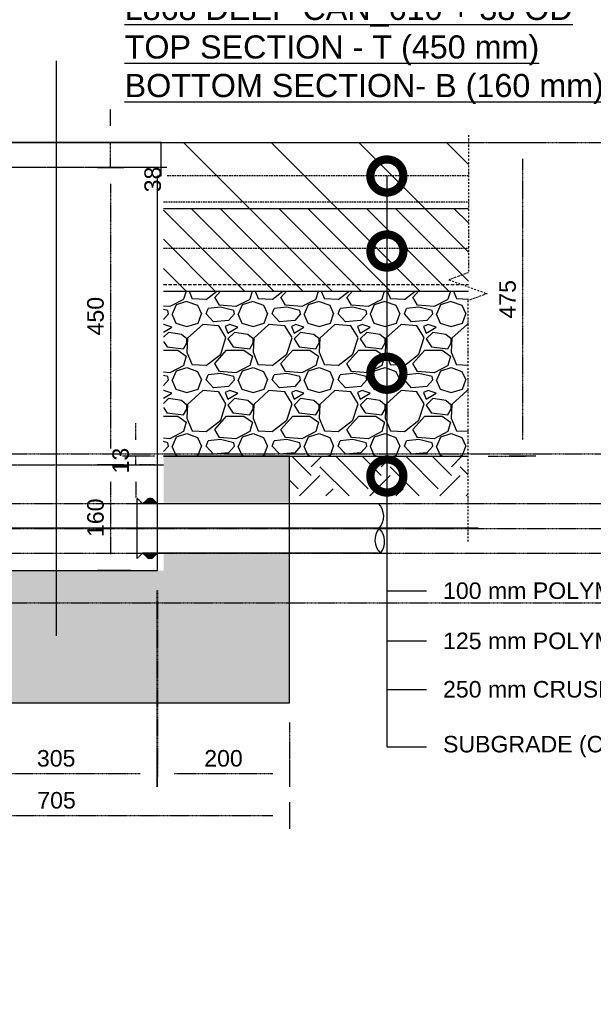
# Model space of a CAD drawing. Header units: metres. Extents: x -4024927 to 10167049, y -539908 to 13839353.
# Tile 17 of 211: x 1502825 to 1503693, y -241380 to -239891. Entities that reach past the tile are written whole.
import ezdxf
from ezdxf import colors
from ezdxf.entities.mleader import LeaderData, LeaderLine
from ezdxf.math import Vec2, Vec3

# ---------------------------------------------------------------- set-up
doc = ezdxf.new("R2010")
doc.units = ezdxf.units.M
for name, pattern in [('CENTER2', [1.125, 0.75, -0.125, 0.125, -0.125]), ('CONTIUOUS', [0]), ('Dashdot', [10, 5, -2.5, 0, -2.5]), ('DASHED', [0.75, 0.5, -0.25]), ('DASHED2', [0.375, 0.25, -0.125])]:
    doc.linetypes.add(name, pattern=pattern)
for name, color, linetype in [('B-ANNO-T100', 2, 'Continuous'), ('B-ANNO-T200', 3, 'Continuous'), ('B-HATH-TYP4', 4, 'Continuous'), ('B-PLIN', 3, 'Continuous'), ('C-DETL-BREAKLINE', 1, 'Dashdot'), ('C-DETL-DIMS', 2, 'Continuous'), ('C-ROAD-SHAP-PATT-NEW', 7, 'Continuous'), ('E_AGL_Ductbanks', 12, 'Continuous'), ('EL-AGLI-EQUP-PAPI-N-RefEdit0', 1, 'CONTIUOUS')]:
    doc.layers.add(name, color=color, linetype=linetype)
doc.styles.add('Arial', font='arial.ttf')
doc.styles.get("Standard").update_dxf_attribs({"font": 'arial.ttf'})
doc.dimstyles.new('DS-1-10', dxfattribs={"dimscale": 10, "dimtxt": 2.5, "dimasz": 2.5, "dimexe": 0.5, "dimexo": 3, "dimgap": 1, "dimtad": 1, "dimdec": 0, "dimzin": 0, "dimtxsty": 'Standard', "dimblk": 'DIMARROW', "dimcen": -3, "dimclrd": 1, "dimclre": 8, "dimclrt": 256, "dimadec": 0, "dimazin": 0, "dimtfac": 1, "dimtdec": 0, "dimtix": 1, "dimtmove": 2, "dimatfit": 3, "dimldrblk": 'DIMARROW', "dimfxl": 1, "dimtvp": 1.25, "dimarcsym": 0})

# ---------------------------------------------------------------- blocks, each defined once
blk = doc.blocks.new('_DotSmall')
at = {"color": 0, "linetype": 'ByBlock', "const_width": 0.5}
blk.add_lwpolyline([(-0.0625, 0, 1), (0.0625, 0, 1)], format="xyb", close=True, dxfattribs=at)
blk = doc.blocks.new('DIMARROW')
blk.add_line((0, 0.8), (0, -0.8))
blk.add_lwpolyline([(0, 0, 0, 0.4, 0), (-1, 0, 0, 0, 0), (-0.965, 0, 0, 0, 0)], format="xyseb")
blk = doc.blocks.new('*D157')
at = {"layer": 'C-DETL-DIMS', "color": 8, "linetype": 'CENTER2', "lineweight": -2, "ltscale": 0.5, "transparency": 16777216}
for p, q in [((1503534.2, -240076.3), (1503591.1, -240076.3)), ((1503534.2, -240551.3), (1503591.1, -240551.3))]:
    blk.add_line(p, q, dxfattribs=at)
at = {"layer": 'C-DETL-DIMS', "color": 1, "linetype": 'CENTER2', "lineweight": -2, "ltscale": 0.5, "transparency": 16777216}
blk.add_line((1503586.1, -240101.3), (1503586.1, -240526.3), dxfattribs=at)
at = {"layer": 'Defpoints', "color": 0, "linetype": 'CENTER2', "ltscale": 0.5, "transparency": 16777216}
for p in [(1503504.2, -240076.3), (1503504.2, -240551.3), (1503586.1, -240551.3)]:
    blk.add_point(p, dxfattribs=at)
at = {"layer": 'C-DETL-DIMS', "color": 1, "linetype": 'CENTER2', "lineweight": -2, "ltscale": 0.5, "transparency": 16777216, "xscale": 25, "yscale": 25, "zscale": 25}
for p, rotation in [((1503586.1, -240076.3), 90), ((1503586.1, -240551.3), 270)]:
    blk.add_blockref('DIMARROW', p, dxfattribs=dict(at, rotation=rotation))
at = {"layer": 'C-DETL-DIMS', "linetype": 'CENTER2', "ltscale": 0.5, "transparency": 16777216, "insert": (1503563.6, -240313.8), "char_height": 25, "attachment_point": 5, "rotation": 90}
blk.add_mtext('475', dxfattribs=at)
blk = doc.blocks.new('*D217')
at = {"layer": 'C-DETL-DIMS', "color": 8, "linetype": 'CENTER2', "lineweight": -2, "ltscale": 0.5, "transparency": 16777216}
for p, q in [((1502961, -240114.3), (1502967.7, -240114.3)), ((1502961.4, -240564.3), (1502967.7, -240564.3))]:
    blk.add_line(p, q, dxfattribs=at)
at = {"layer": 'C-DETL-DIMS', "color": 1, "linetype": 'CENTER2', "lineweight": -2, "ltscale": 0.5, "transparency": 16777216}
blk.add_line((1502962.7, -240139.3), (1502962.7, -240539.3), dxfattribs=at)
at = {"layer": 'Defpoints', "color": 0, "linetype": 'CENTER2', "ltscale": 0.5, "transparency": 16777216}
for p in [(1502931, -240114.3), (1502931.4, -240564.3), (1502962.7, -240564.3)]:
    blk.add_point(p, dxfattribs=at)
at = {"layer": 'C-DETL-DIMS', "color": 1, "linetype": 'CENTER2', "lineweight": -2, "ltscale": 0.5, "transparency": 16777216, "xscale": 25, "yscale": 25, "zscale": 25}
for p, rotation in [((1502962.7, -240114.3), 90), ((1502962.7, -240564.3), 270)]:
    blk.add_blockref('DIMARROW', p, dxfattribs=dict(at, rotation=rotation))
at = {"layer": 'C-DETL-DIMS', "linetype": 'CENTER2', "ltscale": 0.5, "transparency": 16777216, "insert": (1502940, -240339.3), "char_height": 25, "attachment_point": 5, "rotation": 90, "style": 'Arial'}
blk.add_mtext('450', dxfattribs=at)
blk = doc.blocks.new('*D218')
at = {"layer": 'C-DETL-DIMS', "color": 8, "linetype": 'CENTER2', "lineweight": -2, "ltscale": 0.5, "transparency": 16777216}
for p, q in [((1502961.4, -240564.3), (1502967.7, -240564.3)), ((1502992.7, -240724.3), (1502967.7, -240724.3))]:
    blk.add_line(p, q, dxfattribs=at)
at = {"layer": 'C-DETL-DIMS', "color": 1, "linetype": 'CENTER2', "lineweight": -2, "ltscale": 0.5, "transparency": 16777216}
blk.add_line((1502962.7, -240589.3), (1502962.7, -240699.3), dxfattribs=at)
at = {"layer": 'Defpoints', "color": 0, "linetype": 'CENTER2', "ltscale": 0.5, "transparency": 16777216}
for p in [(1502931.4, -240564.3), (1502962.7, -240724.3), (1502962.7, -240724.3)]:
    blk.add_point(p, dxfattribs=at)
at = {"layer": 'C-DETL-DIMS', "color": 1, "linetype": 'CENTER2', "lineweight": -2, "ltscale": 0.5, "transparency": 16777216, "xscale": 25, "yscale": 25, "zscale": 25}
for p, rotation in [((1502962.7, -240564.3), 90), ((1502962.7, -240724.3), 270)]:
    blk.add_blockref('DIMARROW', p, dxfattribs=dict(at, rotation=rotation))
at = {"layer": 'C-DETL-DIMS', "linetype": 'CENTER2', "ltscale": 0.5, "transparency": 16777216, "insert": (1502940, -240644.3), "char_height": 25, "attachment_point": 5, "rotation": 90, "style": 'Arial'}
blk.add_mtext('160', dxfattribs=at)
blk = doc.blocks.new('Deep Can 610_2')
at = {"layer": 'E_AGL_Ductbanks', "linetype": 'CENTER2'}
for p, q in [((0, -0.5), (0, 869.6)), ((638.3, 162.3), (-638.3, 162.3))]:
    blk.add_line(p, q, dxfattribs=at)
at = {"layer": 'E_AGL_Ductbanks', "color": 3}
for p, q in [((-130.2, 199.7), (-486.9, 199.7)), ((-130.2, 199.7), (-153.3, 199.7)), ((-131.8, 201.3), (-151.7, 201.3)), ((-151.7, 201.3), (-151.7, 199.7)), ((-133.5, 202.9), (-150, 202.9)), ((-150, 202.9), (-150, 201.3)), ((-135.1, 204.4), (-148.4, 204.4)), ((-148.4, 204.4), (-148.4, 202.9)), ((-136.8, 206), (-146.7, 206)), ((-146.7, 206), (-146.7, 204.4)), ((-145.1, 207.5), (-145.1, 206)), ((-138.4, 207.5), (-145.1, 207.5)), ((-143.4, 207.5), (-140.1, 207.5)), ((-138.4, 207.5), (-138.4, 206)), ((-136.8, 206), (-136.8, 204.4)), ((-135.1, 204.4), (-135.1, 202.9)), ((-133.5, 202.9), (-133.5, 201.3)), ((-131.8, 201.3), (-131.8, 199.7)), ((-122.3, 116.9), (-122.3, 207.6)), ((122.3, 116.9), (122.3, 207.6)), ((130.2, 199.7), (153.3, 199.7)), ((130.2, 199.7), (486.9, 199.7)), ((131.8, 201.3), (151.7, 201.3)), ((131.8, 201.3), (131.8, 199.7)), ((133.5, 202.9), (150, 202.9)), ((133.5, 202.9), (133.5, 201.3)), ((135.1, 204.4), (148.4, 204.4)), ((135.1, 204.4), (135.1, 202.9)), ((136.8, 206), (146.7, 206)), ((136.8, 206), (136.8, 204.4)), ((138.4, 207.5), (138.4, 206)), ((138.4, 207.5), (145.1, 207.5)), ((143.4, 207.5), (140.1, 207.5)), ((145.1, 207.5), (145.1, 206)), ((146.7, 206), (146.7, 204.4)), ((148.4, 204.4), (148.4, 202.9)), ((150, 202.9), (150, 201.3)), ((151.7, 201.3), (151.7, 199.7)), ((-486.9, 124.8), (-130.1, 124.8)), ((-130.2, 124.8), (-153.3, 124.8)), ((-151.7, 123.2), (-151.7, 124.8)), ((-131.8, 123.2), (-151.7, 123.2)), ((-150, 121.7), (-150, 123.2)), ((-133.5, 121.7), (-150, 121.7)), ((-148.4, 120.1), (-148.4, 121.7)), ((-135.1, 120.1), (-148.4, 120.1)), ((-146.7, 118.5), (-146.7, 120.1)), ((-136.8, 118.5), (-136.8, 120.1)), ((-135.1, 120.1), (-135.1, 121.7)), ((-133.5, 121.7), (-133.5, 123.2)), ((-131.8, 123.2), (-131.8, 124.8)), ((130.2, 124.8), (153.3, 124.8)), ((486.9, 124.8), (130.2, 124.8)), ((131.8, 123.2), (131.8, 124.8)), ((131.8, 123.2), (151.7, 123.2)), ((133.5, 121.7), (133.5, 123.2)), ((133.5, 121.7), (150, 121.7)), ((135.1, 120.1), (135.1, 121.7)), ((135.1, 120.1), (148.4, 120.1)), ((136.8, 118.5), (136.8, 120.1)), ((146.7, 118.5), (146.7, 120.1)), ((148.4, 120.1), (148.4, 121.7)), ((150, 121.7), (150, 123.2)), ((151.7, 123.2), (151.7, 124.8)), ((-136.8, 118.5), (-146.7, 118.5)), ((-145.1, 117), (-145.1, 118.5)), ((-138.4, 117), (-145.1, 117)), ((-138.4, 117), (-138.4, 118.5)), ((136.8, 118.5), (146.7, 118.5)), ((138.4, 117), (138.4, 118.5)), ((138.4, 117), (145.1, 117)), ((145.1, 117), (145.1, 118.5))]:
    blk.add_line(p, q, dxfattribs=at)
at = {"layer": 'E_AGL_Ductbanks', "color": 3, "linetype": 'CENTER2'}
for p, q in [((-130.2, 199.7), (-122.3, 207.6)), ((130.2, 199.7), (122.3, 207.6)), ((-130.2, 124.8), (-122.3, 116.9)), ((130.2, 124.8), (122.3, 116.9))]:
    blk.add_line(p, q, dxfattribs=at)
at = {"layer": 'E_AGL_Ductbanks', "color": 4}
blk.add_lwpolyline([(-157.8, 746.3), (-157.8, 695.6), (-153, 695.6), (-153, 98.3), (153, 98.3), (153, 695.6), (158.5, 695.6), (158.5, 746.3), (-157.8, 746.3)], dxfattribs=at)
at = {"layer": 'E_AGL_Ductbanks', "color": 3}
for points in [[(-142.3, 207.5, -0.007633), (-142.3, 207.6, -0.19765), (-141.7, 207.8, -0.19765), (-141.2, 207.6, -0.007633), (-141.2, 207.5, -0.007633)], [(142.2, 199.8, 0.146977), (141.7, 199.9, 0.146977), (141.3, 199.8, 0.146977)], [(141.3, 124.8, 0.146977), (141.7, 124.7, 0.146977), (142.2, 124.8, 0.146977)]]:
    blk.add_lwpolyline(points, format="xyb", dxfattribs=at)
for centre, radius, start, end in [((-467.8, 180.6), 27.5, 135.4803, 221.7965), ((467.7, 180.5), 27.5, 318.2035, 44.5197), ((-468.5, 142.6), 28.2, 135.2364, 218.7425), ((-509.1, 144.7), 27.2, 313.3085, 40.6704), ((509, 144.6), 27.2, 139.3296, 226.6915), ((468.4, 142.4), 28.2, 321.2575, 44.7636)]:
    blk.add_arc(centre, radius, start, end, dxfattribs=at)
blk = doc.blocks.new('*D219')
at = {"layer": 'C-DETL-DIMS', "color": 8, "linetype": 'CENTER2', "lineweight": -2, "ltscale": 0.5, "transparency": 16777216}
for p, q in [((1502528.6, -241076.8), (1502528.6, -241099.7)), ((1503233.4, -241076.8), (1503233.4, -241099.7))]:
    blk.add_line(p, q, dxfattribs=at)
at = {"layer": 'C-DETL-DIMS', "color": 1, "linetype": 'CENTER2', "lineweight": -2, "ltscale": 0.5, "transparency": 16777216}
blk.add_line((1502553.6, -241094.7), (1503208.4, -241094.7), dxfattribs=at)
at = {"layer": 'Defpoints', "color": 0, "linetype": 'CENTER2', "ltscale": 0.5, "transparency": 16777216}
for p in [(1502528.6, -241046.8), (1503233.4, -241046.8), (1503233.4, -241094.7)]:
    blk.add_point(p, dxfattribs=at)
at = {"layer": 'C-DETL-DIMS', "color": 1, "linetype": 'CENTER2', "lineweight": -2, "ltscale": 0.5, "transparency": 16777216, "xscale": 25, "yscale": 25, "zscale": 25, "rotation": 180}
blk.add_blockref('DIMARROW', (1502528.6, -241094.7), dxfattribs=at)
at = {"layer": 'C-DETL-DIMS', "color": 1, "linetype": 'CENTER2', "lineweight": -2, "ltscale": 0.5, "transparency": 16777216, "xscale": 25, "yscale": 25, "zscale": 25}
blk.add_blockref('DIMARROW', (1503233.4, -241094.7), dxfattribs=at)
at = {"layer": 'C-DETL-DIMS', "linetype": 'CENTER2', "ltscale": 0.5, "transparency": 16777216, "insert": (1502881, -241071.9), "char_height": 25, "attachment_point": 5, "style": 'Arial'}
blk.add_mtext('705', dxfattribs=at)
blk = doc.blocks.new('*D221')
at = {"layer": 'C-DETL-DIMS', "color": 1, "linetype": 'CENTER2', "lineweight": -2, "ltscale": 0.5, "transparency": 16777216}
for p, q in [((1502962.7, -240051.3), (1502962.7, -240026.3)), ((1502962.7, -240114.3), (1502962.7, -240076.3)), ((1502962.7, -240139.3), (1502962.7, -240164.3))]:
    blk.add_line(p, q, dxfattribs=at)
at = {"layer": 'C-DETL-DIMS', "color": 8, "linetype": 'CENTER2', "lineweight": -2, "ltscale": 0.5, "transparency": 16777216}
for p, q in [((1502934, -240076.3), (1502957.7, -240076.3)), ((1502961, -240114.3), (1502967.7, -240114.3))]:
    blk.add_line(p, q, dxfattribs=at)
at = {"layer": 'Defpoints', "color": 0, "linetype": 'CENTER2', "ltscale": 0.5, "transparency": 16777216}
for p in [(1502962.7, -240076.3), (1502964, -240076.3), (1502931, -240114.3)]:
    blk.add_point(p, dxfattribs=at)
at = {"layer": 'C-DETL-DIMS', "color": 1, "linetype": 'CENTER2', "lineweight": -2, "ltscale": 0.5, "transparency": 16777216, "xscale": 25, "yscale": 25, "zscale": 25}
for p, rotation in [((1502962.7, -240076.3), 270), ((1502962.7, -240114.3), 90)]:
    blk.add_blockref('DIMARROW', p, dxfattribs=dict(at, rotation=rotation))
at = {"layer": 'C-DETL-DIMS', "linetype": 'CENTER2', "ltscale": 0.5, "transparency": 16777216, "insert": (1503026.6, -240132.5), "char_height": 25, "attachment_point": 5, "rotation": 90, "style": 'Arial'}
blk.add_mtext('38', dxfattribs=at)
blk = doc.blocks.new('*D365')
at = {"layer": 'C-DETL-DIMS', "color": 1, "linetype": 'CENTER2', "lineweight": -2, "ltscale": 0.5, "transparency": 16777216}
for p, q in [((1503000.9, -240526.3), (1503000.9, -240501.3)), ((1503000.9, -240564.3), (1503000.9, -240551.3)), ((1503000.9, -240589.3), (1503000.9, -240614.3))]:
    blk.add_line(p, q, dxfattribs=at)
at = {"layer": 'C-DETL-DIMS', "color": 8, "linetype": 'CENTER2', "lineweight": -2, "ltscale": 0.5, "transparency": 16777216}
for p, q in [((1503029.6, -240551.3), (1503005.9, -240551.3)), ((1503029.6, -240564.3), (1503005.9, -240564.3))]:
    blk.add_line(p, q, dxfattribs=at)
at = {"layer": 'Defpoints', "color": 0, "linetype": 'CENTER2', "ltscale": 0.5, "transparency": 16777216}
for p in [(1502999.6, -240551.3), (1503000.9, -240551.3), (1502999.6, -240564.3)]:
    blk.add_point(p, dxfattribs=at)
at = {"layer": 'C-DETL-DIMS', "color": 1, "linetype": 'CENTER2', "lineweight": -2, "ltscale": 0.5, "transparency": 16777216, "xscale": 25, "yscale": 25, "zscale": 25}
for p, rotation in [((1503000.9, -240551.3), 270), ((1503000.9, -240564.3), 90)]:
    blk.add_blockref('DIMARROW', p, dxfattribs=dict(at, rotation=rotation))
at = {"layer": 'C-DETL-DIMS', "linetype": 'CENTER2', "ltscale": 0.5, "transparency": 16777216, "insert": (1502978.1, -240557.8), "char_height": 25, "attachment_point": 5, "rotation": 90, "style": 'Arial'}
blk.add_mtext('13', dxfattribs=at)
blk = doc.blocks.new('*D119')
at = {"layer": 'C-DETL-DIMS', "color": 8, "linetype": 'CENTER2', "lineweight": -2, "ltscale": 0.5, "transparency": 16777216}
for p, q in [((1502727.9, -240754.3), (1502727.9, -241036.2)), ((1503032.8, -240754.3), (1503032.8, -241036.2))]:
    blk.add_line(p, q, dxfattribs=at)
at = {"layer": 'C-DETL-DIMS', "color": 1, "linetype": 'CENTER2', "lineweight": -2, "ltscale": 0.5, "transparency": 16777216}
blk.add_line((1502752.9, -241031.2), (1503007.8, -241031.2), dxfattribs=at)
at = {"layer": 'Defpoints', "color": 0, "linetype": 'CENTER2', "ltscale": 0.5, "transparency": 16777216}
for p in [(1502727.9, -240724.3), (1503032.8, -240724.3), (1503032.8, -241031.2)]:
    blk.add_point(p, dxfattribs=at)
at = {"layer": 'C-DETL-DIMS', "color": 1, "linetype": 'CENTER2', "lineweight": -2, "ltscale": 0.5, "transparency": 16777216, "xscale": 25, "yscale": 25, "zscale": 25, "rotation": 180}
blk.add_blockref('DIMARROW', (1502727.9, -241031.2), dxfattribs=at)
at = {"layer": 'C-DETL-DIMS', "color": 1, "linetype": 'CENTER2', "lineweight": -2, "ltscale": 0.5, "transparency": 16777216, "xscale": 25, "yscale": 25, "zscale": 25}
blk.add_blockref('DIMARROW', (1503032.8, -241031.2), dxfattribs=at)
at = {"layer": 'C-DETL-DIMS', "linetype": 'CENTER2', "ltscale": 0.5, "transparency": 16777216, "insert": (1502880.4, -241008.4), "char_height": 25, "attachment_point": 5, "style": 'Arial'}
blk.add_mtext('305', dxfattribs=at)
blk = doc.blocks.new('*D351')
at = {"layer": 'C-DETL-DIMS', "color": 8, "linetype": 'CENTER2', "lineweight": -2, "ltscale": 0.5, "transparency": 16777216}
for p, q in [((1503033.8, -240754.3), (1503033.8, -241036.2)), ((1503233.4, -240954.3), (1503233.4, -241036.2))]:
    blk.add_line(p, q, dxfattribs=at)
at = {"layer": 'C-DETL-DIMS', "color": 1, "linetype": 'CENTER2', "lineweight": -2, "ltscale": 0.5, "transparency": 16777216}
blk.add_line((1503058.8, -241031.2), (1503208.4, -241031.2), dxfattribs=at)
at = {"layer": 'Defpoints', "color": 0, "linetype": 'CENTER2', "ltscale": 0.5, "transparency": 16777216}
for p in [(1503033.8, -240724.3), (1503233.4, -240924.3), (1503233.4, -241031.2)]:
    blk.add_point(p, dxfattribs=at)
at = {"layer": 'C-DETL-DIMS', "color": 1, "linetype": 'CENTER2', "lineweight": -2, "ltscale": 0.5, "transparency": 16777216, "xscale": 25, "yscale": 25, "zscale": 25, "rotation": 180}
blk.add_blockref('DIMARROW', (1503033.8, -241031.2), dxfattribs=at)
at = {"layer": 'C-DETL-DIMS', "color": 1, "linetype": 'CENTER2', "lineweight": -2, "ltscale": 0.5, "transparency": 16777216, "xscale": 25, "yscale": 25, "zscale": 25}
blk.add_blockref('DIMARROW', (1503233.4, -241031.2), dxfattribs=at)
at = {"layer": 'C-DETL-DIMS', "linetype": 'CENTER2', "ltscale": 0.5, "transparency": 16777216, "insert": (1503133.6, -241008.4), "char_height": 25, "attachment_point": 5, "style": 'Arial'}
blk.add_mtext('200', dxfattribs=at)

msp = doc.modelspace()

# ---------------------------------------------------------------- hatches: boundary and pattern name
at = {"layer": 'B-HATH-TYP4'}
h = msp.add_hatch(dxfattribs=at)
h.set_pattern_fill('EARTH', color=252, scale=300, angle=45, style=0)
h.set_pattern_definition([(45, (1574542.68, -243112.88), (0, 106.06602), [75, -75]), (45, (1574522.79, -243092.99), (0, 106.06602), [75, -75]), (45, (1574502.9, -243073.105), (0, 106.06602), [75, -75]), (135, (1574502.9, -243059.846), (-106.06602, 7e-15), [75, -75]), (135, (1574522.79, -243039.96), (-106.06602, 7e-15), [75, -75]), (135, (1574542.68, -243020.07), (-106.06602, 7e-15), [75, -75])])
h.paths.add_polyline_path([(1503233.36, -240551.32), (1503233.36, -240611.32), (1503503.6, -240611.32), (1503503.6, -240551.32)])
at = {"layer": 'C-ROAD-SHAP-PATT-NEW', "linetype": 'Continuous', "lineweight": -3}
h = msp.add_hatch(dxfattribs=at)
h.set_pattern_fill('ANSI31', color=252, scale=750, angle=90, style=0)
h.set_pattern_definition([(135, (2010677.67, 2987566.35), (-66.2912607, -66.2912607), [])])
h.paths.add_polyline_path([(1502718.89, -240176.32), (1502718.89, -240127.02), (1502714.06, -240127.02), (1502714.06, -240076.32), (1502258.28, -240076.32), (1502258.28, -240176.32)])
h.paths.add_polyline_path([(1503048.39, -240076.32), (1503048.39, -240127.02), (1503042.83, -240127.02), (1503042.83, -240176.32), (1503504.17, -240176.32), (1503504.16, -240076.32)])
h = msp.add_hatch(dxfattribs=at)
h.set_pattern_fill('ANSI31', color=252, scale=250, angle=90, style=0)
h.set_pattern_definition([(135, (2010677.674, 2987566.346), (-22.0970869, -22.0970869), [])])
h.paths.add_polyline_path([(1502718.89, -240301.32), (1502718.89, -240176.32), (1502258.37, -240176.32), (1502258.32, -240301.32)])
h.paths.add_polyline_path([(1503042.83, -240176.32), (1503042.83, -240301.32), (1503504.17, -240301.32), (1503504.17, -240176.32)])
h = msp.add_hatch(dxfattribs=at)
h.set_pattern_fill('GRAVEL', color=252, scale=100, style=0)
h.set_pattern_definition([(228.0127875, (2010749.6745, 2987663.546), (-800, -900), [13.4536, -1331.9088047]), (184.96974073, (2010740.6745, 2987653.546), (1200, 100), [23.0868, -2285.592476]), (132.51044708, (2010717.6745, 2987651.546), (1000, -1100), [16.2788, -1611.6032596]), (267.273689, (2010678.6745, 2987626.546), (100, 2000), [21.0238, -2081.3558042]), (292.83365418, (2010677.6745, 2987605.546), (-500, 1200), [20.6155, -2040.9373128]), (357.273689, (2010685.6745, 2987586.546), (-2000, 100), [21.0238, -2081.3558042]), (37.69424047, (2010706.6745, 2987585.546), (-1300, -1000), [27.8029, -2752.484855]), (72.25532837, (2010728.6745, 2987602.546), (700, 2200), [26.2488, -2598.6321497]), (121.42956562, (2010736.6745, 2987627.546), (-800, 1300), [21.095, -2088.407311]), (175.2363583, (2010725.6745, 2987645.546), (1100, -100), [24.0832, -1180.076258]), (222.3974378, (2010701.6745, 2987647.546), (-1200, -1100), [31.1448, -3083.3375005]), (138.81407483, (2010777.6745, 2987625.546), (-700, 600), [10.6301, -1052.3844813]), (171.46923439, (2010769.6745, 2987632.546), (1300, -200), [20.2237, -2002.1511416]), (225, (2010749.674, 2987635.546), (-1e-14, -100), [14.1421, -127.2792562]), (203.1985905, (2010742.674, 2987647.546), (500, 200), [7.6158, -753.9615106]), (291.8014095, (2010735.674, 2987644.546), (-100, 300), [10.7703, -527.7461807]), (30.96375653, (2010739.674, 2987634.546), (300, 200), [17.4929, -565.6022895]), (161.5650512, (2010754.674, 2987643.546), (200, -100), [12.6491, -303.578666]), (16.38954033, (2010677.6745, 2987644.546), (1000, 300), [17.72, -1754.2845147]), (70.34617594, (2010694.6745, 2987649.546), (-400, -1100), [14.8661, -1471.7407747]), (293.1985905, (2010754.674, 2987663.546), (-200, 500), [15.2315, -746.3458106]), (343.61045967, (2010760.6745, 2987649.546), (-1000, 300), [17.72, -1754.2845147]), (339.4439548, (2010677.674, 2987582.546), (-500, 200), [17.088, -837.3123745]), (294.77514057, (2010693.6745, 2987576.546), (-500, 1100), [14.3178, -1417.4643063]), (66.8014095, (2010755.674, 2987563.546), (200, 500), [15.2315, -746.3458106]), (17.35402464, (2010761.6745, 2987577.546), (-1300, -400), [16.7631, -1659.5423614]), (69.4439548, (2010706.674, 2987563.546), (-200, -500), [8.544, -845.8563745]), (101.3099325, (2010749.674, 2987563.546), (-100, 400), [5.099, -504.8029514]), (165.9637565, (2010748.674, 2987568.546), (300, -100), [20.6155, -391.6950626]), (186.00900596, (2010728.6745, 2987573.546), (1000, 100), [19.105, -1891.3923175]), (303.6900675, (2010739.674, 2987625.546), (-100, 200), [14.4222, -346.1329275]), (353.15722659, (2010747.6745, 2987613.546), (1700, -200), [25.1794, -2492.7562624]), (60.9453959, (2010772.674, 2987610.546), (-400, -700), [10.2956, -1019.267414]), (90, (2010777.67, 2987619.55), (-100, 100), [6, -94]), (120.25643716, (2010726.6745, 2987576.546), (400, -700), [13.8924, -1375.351999]), (48.0127875, (2010719.6745, 2987588.546), (800, 900), [26.9072, -1318.4552047]), (0, (2010737.67, 2987608.55), (100, 100), [26, -74]), (325.30484647, (2010763.6745, 2987608.546), (1000, -700), [15.8114, -1565.32743]), (254.0546041, (2010776.674, 2987599.546), (-100, -400), [14.5602, -713.450789]), (207.64597536, (2010772.6745, 2987585.546), (-1900, -1000), [23.7065, -2346.9474182]), (175.42607874, (2010751.6745, 2987574.546), (-1300, 100), [25.0799, -2482.9073408])])
h.paths.add_polyline_path([(1503042.83, -240301.32), (1503042.83, -240551.32), (1503504.17, -240551.32), (1503504.17, -240301.32)])
h.paths.add_polyline_path([(1502718.89, -240551.32), (1502718.89, -240301.32), (1502258.28, -240301.32), (1502258.28, -240551.32)])
h = msp.add_hatch(dxfattribs=at)
h.set_pattern_fill('AR-SAND', color=252, scale=0.3, angle=90, style=0)
h.set_pattern_definition([(127.5, (473730.264, 3384065.668), (-14.68239712, -0.48000939), [0, -11.5824, 0, -12.954, 0, -12.3825]), (97.5, (473730.264, 3384065.668), (-21.50475302, 13.48569849), [0, -6.2484, 0, -10.4394, 0, -4.0005]), (57.5, (473730.264, 3384056.296), (-0.04311554, 23.729771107), [0, -3.81, 0, -13.716, 0, -17.907]), (47.5, (473730.264, 3384056.296), (-6.6878797, 22.90669357), [0, -1.905, 0, -8.9916, 0, -10.287])])
h.paths.add_polyline_path([(1502718.89, -240724.32), (1502718.89, -240696.55), (1502528.36, -240696.55), (1502528.36, -240924.32), (1503233.36, -240924.32), (1503233.36, -240696.55), (1503042.83, -240696.56), (1503042.83, -240724.32)])
h.paths.add_polyline_path([(1502718.89, -240551.32), (1502528.36, -240551.32), (1502528.36, -240621.56), (1502718.89, -240621.56)])
h.paths.add_polyline_path([(1503233.36, -240551.32), (1503042.83, -240551.32), (1503042.83, -240621.56), (1503233.36, -240621.56)])

# ---------------------------------------------------------------- linework, layer by layer
at = {"layer": 'B-PLIN'}
for points in [[(1502258.28, -240076.32), (1503504.17, -240076.32)], [(1502258.28, -240076.32), (1503504.17, -240076.32)], [(1503042.83, -240176.32), (1503504.17, -240176.32)], [(1503042.83, -240301.32), (1503504.17, -240301.32)], [(1503042.83, -240551.32), (1503504.17, -240551.32)]]:
    msp.add_lwpolyline(points, dxfattribs=at)
at = {"layer": 'B-PLIN', "linetype": 'DASHED2', "ltscale": 10}
for points in [[(1503048.39, -240126.32), (1503504.17, -240126.32)], [(1503042.83, -240166.32), (1503504.17, -240166.32)], [(1503042.83, -240236.32), (1503504.17, -240236.32)]]:
    msp.add_lwpolyline(points, dxfattribs=at)
at = {"layer": 'B-PLIN', "linetype": 'DASHED', "ltscale": 10}
msp.add_lwpolyline([(1503042.83, -240291.32), (1503504.17, -240291.32)], dxfattribs=at)
at = {"layer": 'C-DETL-BREAKLINE', "ltscale": 0.5}
msp.add_lwpolyline([(1503504.15, -240065.33), (1503504.18, -240273.54), (1503474.73, -240284.26), (1503532.43, -240305.26), (1503503.59, -240315.76), (1503503.56, -240681.32)], dxfattribs=at)
at = {"layer": 'Defpoints', "color": 252, "linetype": 'CENTER2', "ltscale": 0.5}
for p, q in [((1501021.42, -240076.32), (1510987.83, -240076.32)), ((1501158.92, -240547.82), (1509554.69, -240547.82)), ((1501021.42, -240622.82), (1510987.83, -240622.82)), ((1501021.42, -240622.82), (1511236.45, -240622.82)), ((1501021.42, -240660.32), (1511236.45, -240660.32)), ((1501021.42, -240697.82), (1511236.45, -240697.82)), ((1501158.92, -240772.82), (1512020.7, -240772.82))]:
    msp.add_line(p, q, dxfattribs=at)
at = {"layer": 'E_AGL_Ductbanks', "color": 2, "linetype": 'DASHED'}
for p, q in [((1503048.03, -240114.32), (1502714.06, -240114.32)), ((1502718.89, -240564.32), (1503042.83, -240564.32))]:
    msp.add_line(p, q, dxfattribs=at)
at = {"layer": 'E_AGL_Ductbanks', "color": 2}
msp.add_lwpolyline([(1502718.89, -240551.32), (1502528.36, -240551.32), (1502528.36, -240924.32), (1503233.36, -240924.32), (1503233.36, -240551.32), (1503042.83, -240551.32)], dxfattribs=at)
at = {"layer": 'EL-AGLI-EQUP-PAPI-N-RefEdit0'}
msp.add_arc((3071061.1, 6743365.78), 7095987.63, 260.537675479, 260.537675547, dxfattribs=at)

# ---------------------------------------------------------------- block references
at = {"layer": 'E_AGL_Ductbanks'}
msp.add_blockref('Deep Can 610_2', (1502880.86, -240822.59), dxfattribs=at)

# ---------------------------------------------------------------- texts
at = {"layer": 'B-ANNO-T200', "insert": (1503414.82, -239908.06), "char_height": 35, "width": 861.6064, "attachment_point": 5}
msp.add_mtext('\\pxql;{\\L475 mm PAVEMENT DEPTH\\PL868 DEEP CAN_610 + 38 OD \\PTOP SECTION - T (450 mm)\\PBOTTOM SECTION- B (160 mm)}', dxfattribs=at)

# ---------------------------------------------------------------- dimensions: what is measured, and where the dimension line sits
at = {"layer": 'C-DETL-DIMS', "linetype": 'CENTER2', "ltscale": 0.5}
dim = msp.add_linear_dim(base=(1502962.72, -240076.32), p1=(1502931, -240114.32), p2=(1502964, -240076.32), angle=90, dimstyle='DS-1-10', override={"dimtxsty": 'Arial'}, dxfattribs=at)
dim.commit()
dim.dimension.update_dxf_attribs({"geometry": '*D221', "text_midpoint": (1503026.63, -240132.47), "dimtype": 160})
dim = msp.add_aligned_dim(p1=(1503504.17, -240076.32), p2=(1503504.17, -240551.32), distance=81.95, dimstyle='DS-1-10', dxfattribs=at)
dim.commit()
dim.dimension.update_dxf_attribs({"geometry": '*D157', "text_midpoint": (1503563.62, -240313.82)})
for base, p1, p2, picture, middle in [((1502962.72, -240564.32), (1502931, -240114.32), (1502931.36, -240564.32), '*D217', (1502939.95, -240339.32)), ((1503000.9, -240551.32), (1502999.58, -240564.32), (1502999.58, -240551.32), '*D365', (1502978.13, -240557.82)), ((1502962.72, -240724.32), (1502931.36, -240564.32), (1502962.72, -240724.32), '*D218', (1502939.95, -240644.32))]:
    dim = msp.add_linear_dim(base=base, p1=p1, p2=p2, angle=90, dimstyle='DS-1-10', override={"dimtxsty": 'Arial'}, dxfattribs=at)
    dim.commit()
    dim.dimension.update_dxf_attribs({"geometry": picture, "text_midpoint": middle})
for base, p1, p2, picture, middle in [((1503032.83, -241031.17), (1502727.89, -240724.29), (1503032.83, -240724.29), '*D119', (1502880.36, -241008.4)), ((1503233.36, -241031.17), (1503033.83, -240724.29), (1503233.36, -240924.32), '*D351', (1503133.59, -241008.4)), ((1503233.36, -241094.71), (1502528.55, -241046.82), (1503233.36, -241046.82), '*D219', (1502880.96, -241071.94))]:
    dim = msp.add_linear_dim(base=base, p1=p1, p2=p2, dimstyle='DS-1-10', override={"dimtxsty": 'Arial'}, dxfattribs=at)
    dim.commit()
    dim.dimension.update_dxf_attribs({"geometry": picture, "text_midpoint": middle})

# ---------------------------------------------------------------- leaders
at = {"layer": 'B-ANNO-T100'}
ml = msp.add_multileader_mtext('Standard', dxfattribs=at)
ml.set_content('100 mm POLYMER MODIFIED ASPHALT SURFACE COURSE', color=256)
ml.set_leader_properties()
ml.set_arrow_properties(name='DOTSMALL')
ml.build(insert=Vec2(0, 0))
ml.multileader.update_dxf_attribs({"text_right_attachment_type": 6, "dogleg_length": 60, "arrow_head_size": 100})
ctx = ml.context
ctx.base_point, ctx.char_height, ctx.arrow_head_size, ctx.landing_gap_size, ctx.plane_origin = Vec3(1503440.85, -240754.84), 25, 100, 25, Vec3(1503380.85, -239889.08)
ctx.right_attachment = 6
notes = []
notes.append((ctx, [(0, (1, 1, 0), (1503380.85, -240754.84), (1, 0), 60, [(0, [(1503380.85, -240127.18)], 0, [])])]))
ctx.mtext.insert, ctx.mtext.width, ctx.mtext.flow_direction = Vec3(1503465.85, -240742.12), 1082.5087, 5
ml = msp.add_multileader_mtext('Standard', dxfattribs=at)
ml.set_content('125 mm POLYMER MODIFIED ASPHALT BASE COURSE', color=256)
ml.set_leader_properties()
ml.set_arrow_properties(name='DOTSMALL')
ml.build(insert=Vec2(0, 0))
ml.multileader.update_dxf_attribs({"text_right_attachment_type": 6, "dogleg_length": 60, "arrow_head_size": 100})
ctx = ml.context
ctx.base_point, ctx.char_height, ctx.arrow_head_size, ctx.landing_gap_size, ctx.plane_origin = Vec3(1503440.89, -240830.73), 25, 100, 25, Vec3(1503380.89, -239969.14)
ctx.right_attachment = 6
notes.append((ctx, [(0, (1, 1, 0), (1503380.89, -240830.73), (1, 0), 60, [(0, [(1503380.89, -240240.73)], 0, [])])]))
ctx.mtext.insert, ctx.mtext.width, ctx.mtext.flow_direction = Vec3(1503465.89, -240818.01), 1078.5554, 5
ml = msp.add_multileader_mtext('Standard', dxfattribs=at)
ml.set_content('250 mm CRUSHED AGGREGATE BASE COURSE', color=256)
ml.set_leader_properties()
ml.set_arrow_properties(name='DOTSMALL')
ml.build(insert=Vec2(0, 0))
ml.multileader.update_dxf_attribs({"text_right_attachment_type": 6, "dogleg_length": 60, "arrow_head_size": 100})
ctx = ml.context
ctx.base_point, ctx.char_height, ctx.arrow_head_size, ctx.landing_gap_size, ctx.plane_origin = Vec3(1503440.85, -240903.99), 25, 100, 25, Vec3(1503380.85, -239805.99)
ctx.right_attachment = 6
notes.append((ctx, [(0, (1, 1, 0), (1503380.85, -240903.99), (1, 0), 60, [(0, [(1503380.85, -240425.65)], 0, [])])]))
ctx.mtext.insert, ctx.mtext.width, ctx.mtext.flow_direction = Vec3(1503465.85, -240891.28), 1080.3877, 5
ml = msp.add_multileader_mtext('Standard', dxfattribs=at)
ml.set_content('SUBGRADE (CBR 20)', color=256)
ml.set_leader_properties()
ml.set_arrow_properties(name='DOTSMALL')
ml.build(insert=Vec2(0, 0))
ml.multileader.update_dxf_attribs({"text_right_attachment_type": 6, "dogleg_length": 60, "arrow_head_size": 100})
ctx = ml.context
ctx.base_point, ctx.char_height, ctx.arrow_head_size, ctx.landing_gap_size, ctx.plane_origin = Vec3(1503440.85, -240990.99), 25, 100, 25, Vec3(1503380.85, -239990.19)
ctx.right_attachment = 6
notes.append((ctx, [(0, (1, 1, 0), (1503380.85, -240990.99), (1, 0), 60, [(0, [(1503380.85, -240581.12)], 0, [])])]))
ctx.mtext.insert, ctx.mtext.width, ctx.mtext.flow_direction = Vec3(1503465.85, -240974.33), 1481.1323, 5
for ctx, leaders in notes:
    for number, flags, end, landing, length, lines in leaders:
        leader = LeaderData()
        leader.index, (leader.has_last_leader_line, leader.has_dogleg_vector, leader.attachment_direction) = number, flags
        leader.last_leader_point, leader.dogleg_vector, leader.dogleg_length = Vec3(end), Vec3(landing), length
        for number, points, colour, breaks in lines:
            line = LeaderLine()
            line.index, line.vertices, line.color, line.breaks = number, Vec3.list(points), colors.encode_raw_color(colour), breaks
            leader.lines.append(line)
        ctx.leaders.append(leader)

doc.saveas('drawing.dxf')
